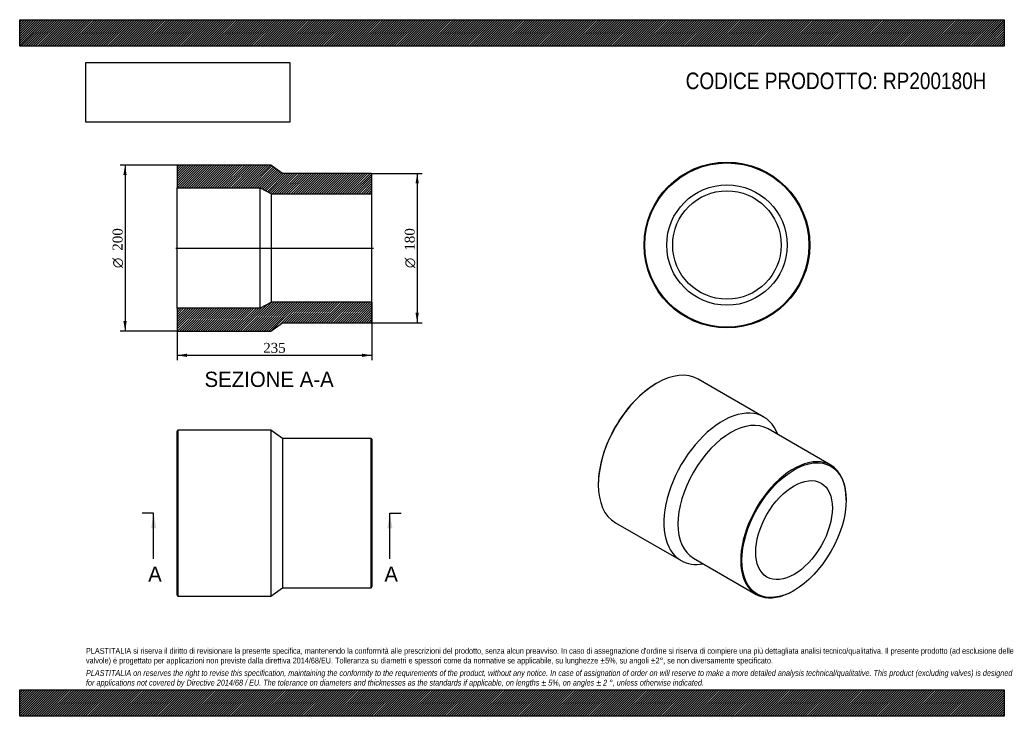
# Model space of a CAD drawing. Header units: millimetres. Extents: x 0 to 1188, y 0 to 840.
import ezdxf
from ezdxf.enums import TextEntityAlignment as Align
from ezdxf.lldxf.tags import DXFTag

# ---------------------------------------------------------------- set-up
doc = ezdxf.new("R2010")
doc.units = ezdxf.units.MM
doc.header["$LTSCALE"] = 4
for name, color, linetype in [('Default', 7, 'Continuous'), ('DV4_Default', 7, 'Continuous'), ('RP200180H', 7, 'Continuous')]:
    doc.layers.add(name, color=color, linetype=linetype)
doc.styles.add('SEACAD_Solid_Edge_ANSI', font='seans.ttf')
doc.styles.add('SEACAD_Solid_Edge_ANSI1_Symbols', font='semeca1.ttf')
doc.styles.add('SEACAD_Times_New_Roman', font='times.ttf')
tags = doc.linetypes.add('CENTER2', pattern=[28.575, 19.05, -3.175, 3.175, -3.175]).pattern_tags.tags
tags[10:11] = [DXFTag(74, 4), DXFTag(75, 0), DXFTag(340, '0'), DXFTag(46, 0.0), DXFTag(50, 0.0), DXFTag(44, 0.0), DXFTag(45, 0.0)]
tags[8:9] = [DXFTag(74, 4), DXFTag(75, 0), DXFTag(340, '0'), DXFTag(46, 0.0), DXFTag(50, 0.0), DXFTag(44, 0.0), DXFTag(45, 0.0)]
tags[6:7] = [DXFTag(74, 4), DXFTag(75, 0), DXFTag(340, '0'), DXFTag(46, 0.0), DXFTag(50, 0.0), DXFTag(44, 0.0), DXFTag(45, 0.0)]
tags[4:5] = [DXFTag(74, 4), DXFTag(75, 0), DXFTag(340, '0'), DXFTag(46, 0.0), DXFTag(50, 0.0), DXFTag(44, 0.0), DXFTag(45, 0.0)]
doc.dimstyles.new('ANSImm', dxfattribs={"dimtxt": 12, "dimasz": 12, "dimexe": 6, "dimexo": 0, "dimgap": 3, "dimtad": 1, "dimdsep": 46, "dimtxsty": 'SEACAD_Times_New_Roman', "dimblk1": '_SE_FILLED', "dimblk2": '_SE_FILLED', "dimsah": 1, "dimcen": 6, "dimazin": 0, "dimtfac": 0.85, "dimtdec": 3, "dimtofl": 0, "dimtmove": 0, "dimatfit": 3, "dimfxl": 1, "dimarcsym": 0})
picture_1 = doc.add_image_def('image1.jpg', size_in_pixel=(4302, 1260))

# ---------------------------------------------------------------- blocks, each defined once
blk = doc.blocks.new('SE')
at = {"layer": 'RP200180H', "color": 7, "linetype": 'Continuous'}
for p, q in [((191, 345), (190, 344)), ((191, 345), (191, 145)), ((303, 345), (191, 345)), ((303, 345), (303, 145)), ((317, 335), (303, 345)), ((190, 146), (190, 344)), ((317, 335), (317, 155)), ((424, 335), (317, 335)), ((424, 155), (424, 335)), ((425, 334), (424, 335)), ((425, 334), (425, 156)), ((303, 145), (317, 155)), ((317, 155), (424, 155)), ((424, 155), (425, 156)), ((190, 146), (191, 145)), ((191, 145), (303, 145))]:
    blk.add_line(p, q, dxfattribs=at)
blk = doc.blocks.new('SE1')
at = {"layer": 'RP200180H', "color": 7, "linetype": 'Continuous'}
for p, q in [((898, 360.9), (818.8, 406.6)), ((768.8, 401.7), (768.1, 401.3)), ((978.6, 302.8), (902.9, 346.5)), ((698.1, 280), (698.1, 279.2)), ((997.2, 260.8), (997.2, 261.6)), ((718.8, 233.4), (798, 187.7)), ((812.9, 190.6), (888.6, 147)), ((933.6, 151.4), (934.3, 151.8))]:
    blk.add_line(p, q, dxfattribs=at)
for centre, major_axis, start_param, end_param in [((768.8, 320), (-50, -86.6), 3.141593, 6.283185), ((768.1, 320.4), (49.5, 85.7), 0.785398, 2.356195), ((848, 274.3), (-50, -86.6), 2.690566, 6.283185), ((857.9, 268.6), (-45, -77.9), 3.141593, 6.283185), ((933.6, 224.9), (45, 77.9), 0, 3.926991), ((933.6, 224.9), (45, 77.9), 5.497787, 6.283185), ((848, 274.3), (-50, -86.6), 0, 0.451027)]:
    blk.add_ellipse(centre, major_axis=major_axis, ratio=0.57735, start_param=start_param, end_param=end_param, dxfattribs=at)
for major_axis in [(-44.5, -77.1), (-32.7, -56.6)]:
    blk.add_ellipse((934.3, 224.5), major_axis=major_axis, ratio=0.57735, dxfattribs=at)
blk = doc.blocks.new('SE2')
at = {"layer": 'RP200180H', "color": 7, "linetype": 'Continuous'}
for radius in [100, 99, 72.6, 65.4]:
    blk.add_circle((853.3, 568.3), radius, dxfattribs=at)
blk = doc.blocks.new('SE4')
at = {"color": 7, "linetype": 'Continuous', "style": 'SEACAD_Solid_Edge_ANSI'}
blk.add_text('A', height=18.4, dxfattribs=at).set_placement((155, 180.6), align=Align.TOP_LEFT)
blk = doc.blocks.new('SE5')
at = {"color": 7, "linetype": 'Continuous', "style": 'SEACAD_Solid_Edge_ANSI'}
blk.add_text('A', height=18.4, dxfattribs=at).set_placement((440, 180.6), align=Align.TOP_LEFT)
blk = doc.blocks.new('SEANNOT_GROUP')
at = {"linetype": 'Continuous'}
blk.add_hatch(color=7, dxfattribs=at).paths.add_polyline_path([(164.7, 226.6), (161.6, 245), (158.6, 226.6)])
at = {"color": 7, "linetype": 'Continuous'}
blk.add_lwpolyline([(161.6, 189.8), (161.6, 245)], dxfattribs=at)
blk = doc.blocks.new('SEANNOT_GROUP1')
at = {"linetype": 'Continuous'}
blk.add_hatch(color=7, dxfattribs=at).paths.add_polyline_path([(449.7, 226.6), (446.6, 245), (443.6, 226.6)])
at = {"color": 7, "linetype": 'Continuous'}
blk.add_lwpolyline([(446.6, 189.8), (446.6, 245)], dxfattribs=at)
blk = doc.blocks.new('SE3')
at = {"layer": 'Default', "color": 7, "linetype": 'CENTER2'}
for p, q in [((161.6, 245), (147.8, 245)), ((446.6, 245), (460.4, 245))]:
    blk.add_line(p, q, dxfattribs=at)
at = {"layer": 'Default', "color": 7, "linetype": 'CENTER2', "const_width": 0.0001}
blk.add_lwpolyline([(161.6, 245), (446.6, 245)], dxfattribs=at)
at = {"layer": 'Default'}
for name in ['SEANNOT_GROUP', 'SEANNOT_GROUP1', 'SE4', 'SE5']:
    blk.add_blockref(name, (0, 0), dxfattribs=at)
blk = doc.blocks.new('SE6')
at = {"layer": 'RP200180H', "linetype": 'Continuous'}
h = blk.add_hatch(dxfattribs=at)
h.set_pattern_fill('LINE', scale=0.62992, angle=45, style=0)
h.paths.add_polyline_path([(317, 654.6), (303, 664.6), (191, 664.6), (190, 663.6), (190, 637.2), (290, 637.2), (304, 630), (425, 630), (425, 653.6), (424, 654.6)])
h = blk.add_hatch(dxfattribs=at)
h.set_pattern_fill('LINE', scale=0.62992, angle=45, style=0)
h.paths.add_polyline_path([(303, 464.6), (317, 474.6), (424, 474.6), (425, 475.6), (425, 499.2), (304, 499.2), (290, 492), (190, 492), (190, 465.6), (191, 464.6)])
at = {"layer": 'DV4_Default', "color": 7, "linetype": 'CENTER2'}
blk.add_line((188.2, 564.6), (426.7, 564.6), dxfattribs=at)
at = {"layer": 'RP200180H', "color": 7, "linetype": 'Continuous'}
for p, q in [((190, 663.6), (191, 664.6)), ((190, 663.6), (190, 637.2)), ((303, 664.6), (191, 664.6)), ((317, 654.6), (303, 664.6)), ((424, 654.6), (317, 654.6)), ((424, 654.6), (425, 653.6)), ((425, 630), (425, 653.6)), ((190, 492), (190, 637.2)), ((190, 637.2), (290, 637.2)), ((290, 492), (290, 637.2)), ((290, 637.2), (304, 630)), ((304, 499.2), (304, 630)), ((304, 630), (425, 630)), ((425, 499.2), (425, 630)), ((304, 499.2), (290, 492)), ((425, 499.2), (304, 499.2)), ((425, 475.6), (425, 499.2)), ((290, 492), (190, 492)), ((190, 492), (190, 465.6)), ((425, 475.6), (424, 474.6)), ((191, 464.6), (190, 465.6)), ((191, 464.6), (303, 464.6)), ((303, 464.6), (317, 474.6)), ((317, 474.6), (424, 474.6))]:
    blk.add_line(p, q, dxfattribs=at)
blk = doc.blocks.new('DMBLK142')
at = {"layer": 'Default', "linetype": 'Continuous'}
for points in [[(202, 433.3), (202, 437.3), (190, 435.3)], [(413, 433.3), (425, 435.3), (413, 437.3)]]:
    blk.add_hatch(color=7, dxfattribs=at).paths.add_polyline_path(points)
at = {"layer": 'Default', "color": 7, "linetype": 'Continuous'}
for p, q in [((425, 499.2), (425, 429.3)), ((190, 492), (190, 429.3)), ((190, 435.3), (425, 435.3))]:
    blk.add_line(p, q, dxfattribs=at)
at = {"layer": 'Default', "color": 7, "linetype": 'Continuous', "style": 'SEACAD_Times_New_Roman'}
blk.add_text('235', height=12, dxfattribs=at).set_placement((293.8, 450.3), align=Align.TOP_LEFT)
blk = doc.blocks.new('_SE_FILLED')
at = {"color": 0}
blk.add_line((0, 0), (-1, 0), dxfattribs=at)
blk.add_solid([(0, 0), (-1, -0.1665), (-1, 0.1665), (0, 0)], dxfattribs=at)
blk = doc.blocks.new('GDimGGroup')
at = {"layer": 'Default', "linetype": 'Continuous'}
for points in [[(481.6, 642.6), (479.6, 654.6), (477.6, 642.6)], [(481.6, 486.6), (477.6, 486.6), (479.6, 474.6)]]:
    blk.add_hatch(color=7, dxfattribs=at).paths.add_polyline_path(points)
at = {"layer": 'Default', "color": 7, "linetype": 'Continuous'}
for p, q in [((424, 654.6), (485.6, 654.6)), ((479.6, 654.6), (479.6, 474.6)), ((424, 474.6), (485.6, 474.6))]:
    blk.add_line(p, q, dxfattribs=at)
for s, style, p in [('180', 'SEACAD_Times_New_Roman', (464.6, 561.4)), ('O', 'SEACAD_Solid_Edge_ANSI1_Symbols', (464.6, 540.5))]:
    blk.add_text(s, height=12, rotation=90, dxfattribs=dict(at, style=style)).set_placement(p, align=Align.TOP_LEFT)
blk = doc.blocks.new('GDimGGroup1')
at = {"layer": 'Default', "linetype": 'Continuous'}
for points in [[(125.1, 652.6), (129.1, 652.6), (127.1, 664.6)], [(125.1, 476.6), (127.1, 464.6), (129.1, 476.6)]]:
    blk.add_hatch(color=7, dxfattribs=at).paths.add_polyline_path(points)
at = {"layer": 'Default', "color": 7, "linetype": 'Continuous'}
for p, q in [((191, 664.6), (121.1, 664.6)), ((127.1, 664.6), (127.1, 464.6)), ((191, 464.6), (121.1, 464.6))]:
    blk.add_line(p, q, dxfattribs=at)
for s, style, p in [('200', 'SEACAD_Times_New_Roman', (112.1, 561.4)), ('O', 'SEACAD_Solid_Edge_ANSI1_Symbols', (112.1, 540.5))]:
    blk.add_text(s, height=12, rotation=90, dxfattribs=dict(at, style=style)).set_placement(p, align=Align.TOP_LEFT)

msp = doc.modelspace()

# ---------------------------------------------------------------- hatches: boundary and pattern name
at = {"layer": 'Default', "linetype": 'Continuous'}
h = msp.add_hatch(dxfattribs=at)
h.set_pattern_fill('LINE', scale=0.629921, angle=45, style=0)
h.paths.add_polyline_path([(1188, 808), (1188, 840), (0, 840), (0, 808)])
for points in [[(1188, 808), (1188, 840), (0, 840), (0, 808)], [(1188, 0), (1188, 32), (0, 32), (0, 0)]]:
    msp.add_hatch(color=7, dxfattribs=at).paths.add_polyline_path(points)
h = msp.add_hatch(dxfattribs=at)
h.set_pattern_fill('LINE', scale=0.629921, angle=45, style=0)
h.paths.add_polyline_path([(1188, 0), (1188, 32), (0, 32), (0, 0)])

# ---------------------------------------------------------------- linework, layer by layer
at = {"layer": 'Default', "color": 7, "linetype": 'Continuous'}
for p, q in [((0, 840), (1188, 840)), ((0, 808), (0, 840)), ((1188, 840), (1188, 808)), ((1188, 808), (0, 808)), ((0, 32), (1188, 32)), ((0, 0), (0, 32)), ((1188, 32), (1188, 0)), ((1188, 0), (0, 0))]:
    msp.add_line(p, q, dxfattribs=at)

# ---------------------------------------------------------------- block references
at = {"layer": 'Default'}
for name in ['SE2', 'GDimGGroup1', 'SE6', 'GDimGGroup', 'SE1', 'SE', 'SE3']:
    msp.add_blockref(name, (0, 0), dxfattribs=at)

# ---------------------------------------------------------------- texts
at = {"layer": 'Default', "color": 7, "linetype": 'Continuous', "style": 'SEACAD_Solid_Edge_ANSI'}
msp.add_text('SEZIONE A-A', height=18.4, dxfattribs=at).set_placement((223.019, 415.532), align=Align.TOP_LEFT)
at = {"layer": 'Default', "attachment_point": 1}
for s, insert, char_height, width in [('{\\fArial Narrow|b0||i0||c0|p34;\\C7;\\H20.;\\W1.;CODICE PRODOTTO: RP200180H}', (803.555, 776.254), 20, 364.05913), ("{\\fArial Narrow|b0||i0||c0|p34;\\C7;\\H7.;\\W1.;PLASTITALIA si riserva il diritto di revisionare la presente specifica, mantenendo la conformità alle prescrizioni del prodotto, senza alcun preavviso. In caso di assegnazione d'ordine si riserva di compiere una più dettagliata analisi tecnico/qualitativa. Il presente prodotto (ad esclusione delle \\P}{\\fArial Narrow|b0||i0||c0|p34;\\C7;\\H7.;\\W1.;valvole) è progettato per applicazioni non previste dalla direttiva 2014/68/EU. Tolleranza su diametri e spessori come da normative se applicabile, su lunghezze ±5%, su angoli ±2°, se non diversamente specificato.\\P}{\\fArial Narrow|b0||i0||c0|p34;\\C7;\\H2.;\\W1.;   \\P}{\\fArial Narrow|b0||i1||c0|p34;\\C7;\\H7.;\\W1.;PLASTITALIA on reserves the right to revise this specification, maintaining the conformity to the requirements of the product, without any notice. In case of assignation of order on will reserve to make a more detailed analysis technical/qualitative. This product (excluding valves) is designed \\P}{\\fArial Narrow|b0||i1||c0|p34;\\C7;\\H7.;\\W1.;for applications not covered by Directive 2014/68 / EU. The tolerance on diameters and thicknesses as the standards if applicable, on lengths ± 5%, on angles ± 2 °, unless otherwise indicated.\\P}", (80, 82.409), 7, 1028)]:
    msp.add_mtext(s, dxfattribs=dict(at, insert=insert, char_height=char_height, width=width))

# ---------------------------------------------------------------- dimensions: what is measured, and where the dimension line sits
at = {"layer": 'Default', "color": 7, "linetype": 'Continuous'}
dim = msp.add_linear_dim(base=(424.976, 435.274), p1=(189.976, 492.01), p2=(424.976, 499.21), text='\\A1;<>', dimstyle='ANSImm', dxfattribs=at)
dim.commit()
dim.dimension.update_dxf_attribs({"geometry": 'DMBLK142', "text_midpoint": (307.476, 435.274), "dimtype": 160})

# ---------------------------------------------------------------- pictures from other files: only their frames are drawn
image = msp.add_image(picture_1, insert=(80, 716.413), size_in_units=(245.829, 72))
image.dxf.flags = 7

doc.saveas('drawing.dxf')
